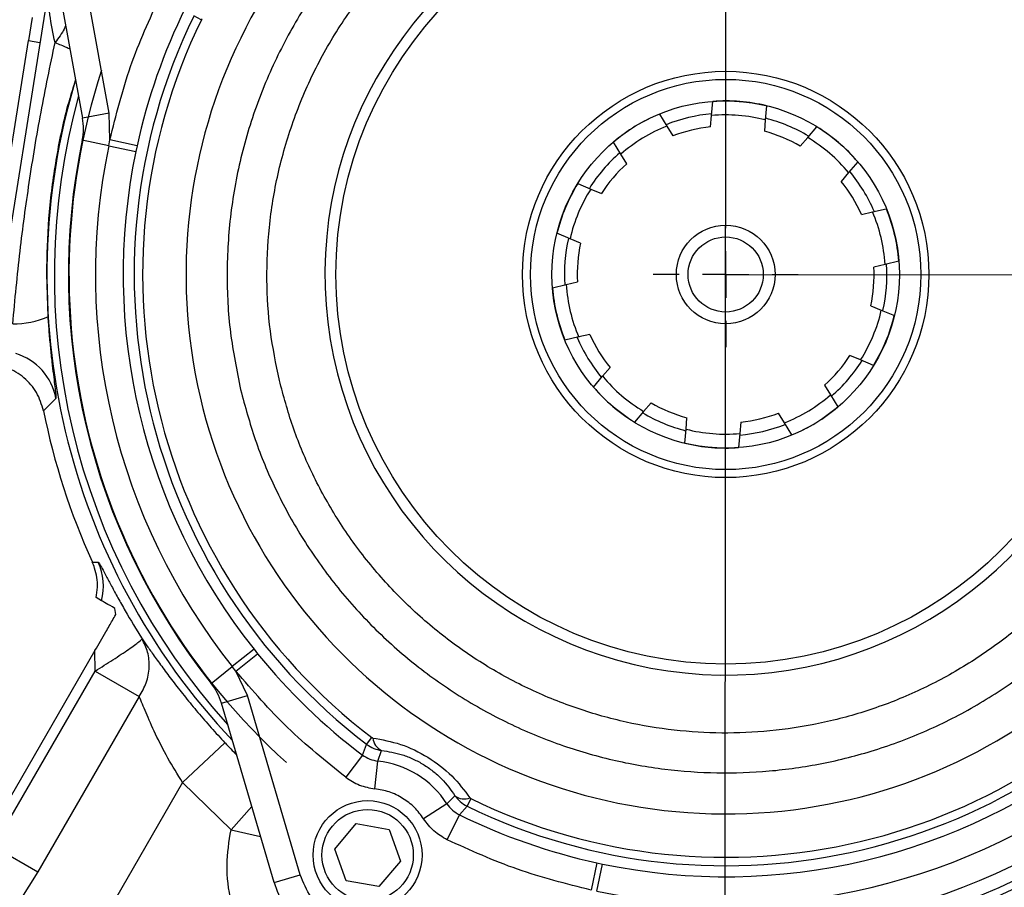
# Model space of a CAD drawing. Header units: inches. Extents: x 0.4 to 16.6, y 0.2 to 10.8.
# Tile 4 of 14: x 3 to 5.1, y 5.4 to 7.3. Entities that reach past the tile are written whole.
import ezdxf

# ---------------------------------------------------------------- set-up
doc = ezdxf.new("R2010")
doc.units = ezdxf.units.IN
doc.header["$MEASUREMENT"] = 0
doc.layers.add('SLD-0', color=7, linetype='Continuous', lineweight=25)
doc.styles.add('SLDTEXTSTYLE0', font='TXT', dxfattribs={"width": 0.75})
doc.dimstyles.new('SLDDIMSTYLE0', dxfattribs={"dimtxt": 0.145833, "dimasz": 0.13, "dimexe": 0, "dimexo": 0.0625, "dimgap": 0.036458, "dimtad": 0, "dimtih": 1, "dimtoh": 1, "dimdec": 1, "dimlfac": 2, "dimrnd": 1e-09, "dimzin": 12, "dimdsep": 46, "dimtxsty": 'SLDTEXTSTYLE0', "dimsah": 1, "dimcen": 0.09, "dimadec": 0, "dimazin": 3, "dimtfac": 1, "dimtdec": 1, "dimtofl": 0, "dimtmove": 0, "dimatfit": 3, "dimfxl": 0, "dimfrac": 2, "dimtolj": 1, "dimtzin": 12, "dimarcsym": 0})

# ---------------------------------------------------------------- blocks, each defined once
blk = doc.blocks.new('_D')
at = {"layer": 'SLD-0'}
for p, q in [((4.5749, 8.2295), (7.1065, 8.2276)), ((6.9815, 8.2277), (6.9812, 7.7994)), ((6.8193, 7.5381), (6.775, 7.5381)), ((6.775, 7.5381), (6.775, 7.3064)), ((7.1426, 7.5381), (7.187, 7.5381)), ((7.187, 7.5381), (7.187, 7.3064)), ((6.775, 7.3064), (6.8193, 7.3064)), ((7.187, 7.3064), (7.1426, 7.3064)), ((6.9787, 4.4938), (6.9808, 7.2768)), ((6.2777, 4.4943), (7.1037, 4.4937))]:
    blk.add_line(p, q, dxfattribs=at)
for points in [[(6.9815, 8.2277), (6.9614, 8.0977), (7.0014, 8.0976)], [(6.9787, 4.4938), (6.9988, 4.6238), (6.9588, 4.6238)]]:
    blk.add_solid(points, dxfattribs=at)
at = {"layer": 'SLD-0', "char_height": 0.14583, "attachment_point": 1, "style": 'SLDTEXTSTYLE0'}
for s, insert in [('7.5', (6.8464, 7.7557)), ('190', (6.8193, 7.4944))]:
    blk.add_mtext(s, dxfattribs=dict(at, insert=insert))
blk = doc.blocks.new('_D_3')
at = {"layer": 'SLD-0'}
for p, q in [((4.5738, 6.732), (6.6711, 6.7304)), ((6.5461, 6.7305), (6.5458, 6.2953)), ((6.384, 6.034), (6.3396, 6.034)), ((6.3396, 6.034), (6.3396, 5.8023)), ((6.7072, 6.034), (6.7516, 6.034)), ((6.7516, 6.034), (6.7516, 5.8023)), ((6.3396, 5.8023), (6.384, 5.8023)), ((6.7516, 5.8023), (6.7072, 5.8023)), ((6.5444, 4.4941), (6.5454, 5.7727)), ((6.2777, 4.4943), (6.6694, 4.494))]:
    blk.add_line(p, q, dxfattribs=at)
for points in [[(6.5461, 6.7305), (6.526, 6.6005), (6.566, 6.6005)], [(6.5444, 4.4941), (6.5645, 4.6241), (6.5245, 4.6242)]]:
    blk.add_solid(points, dxfattribs=at)
at = {"layer": 'SLD-0', "char_height": 0.14583, "attachment_point": 1, "style": 'SLDTEXTSTYLE0'}
for s, insert in [('4.5', (6.411, 6.2515)), ('114', (6.384, 5.9902))]:
    blk.add_mtext(s, dxfattribs=dict(at, insert=insert))
blk = doc.blocks.new('SW_CENTERMARKSYMBOL_1')
at = {"layer": 'SLD-0', "color": 0}
for p, q in [((0, 0.1), (0, 0.15625)), ((0, 0), (0, 0.05)), ((-0.1, 0), (-0.15625, 0)), ((0, 0), (-0.05, 0)), ((0, 0), (0, -0.05)), ((0, 0), (0.05, 0)), ((0.1, 0), (0.15625, 0)), ((0, -0.1), (0, -0.15625))]:
    blk.add_line(p, q, dxfattribs=at)

msp = doc.modelspace()

# ---------------------------------------------------------------- linework, layer by layer
at = {"color": 7, "linetype": 'Continuous', "lineweight": 25}
for p, q in [((3.067, 7.4649), (3.1393, 7.069)), ((3.1968, 7.0795), (3.1245, 7.4755)), ((3.0639, 7.3341), (2.9521, 6.6314)), ((3.0308, 7.2852), (3.0229, 7.2358)), ((3.395, 7.2807), (3.3787, 7.2887)), ((2.9404, 6.7174), (3.0229, 7.2358)), ((3.0229, 7.2358), (3.0476, 7.2319)), ((4.4934, 7.0744), (4.4959, 7.1047)), ((3.1968, 7.0795), (3.1393, 7.069)), ((3.1982, 7.0219), (3.1968, 7.0795)), ((4.6115, 7.0953), (4.6091, 7.065)), ((4.3812, 7.0775), (4.397, 7.0516)), ((4.4914, 7.0499), (4.4934, 7.0744)), ((4.6091, 7.065), (4.6071, 7.0405)), ((4.397, 7.0516), (4.4098, 7.0305)), ((4.7005, 7.0269), (4.7203, 7.0499)), ((3.1957, 7.0091), (3.1387, 7.021)), ((3.1957, 7.0091), (3.1982, 7.0219)), ((3.2567, 7.0091), (3.1982, 7.0219)), ((4.298, 6.9912), (4.2821, 7.0172)), ((4.6844, 7.0082), (4.7005, 7.0269)), ((3.1957, 7.0091), (3.2541, 6.9969)), ((3.2567, 7.0091), (3.2541, 6.9969)), ((4.3108, 6.9702), (4.298, 6.9912)), ((4.8083, 6.9744), (4.7885, 6.9513)), ((4.7885, 6.9513), (4.7725, 6.9326)), ((4.2054, 6.9277), (4.2334, 6.916)), ((4.2334, 6.916), (4.2562, 6.9065)), ((4.84, 6.8667), (4.8696, 6.8737)), ((4.8161, 6.861), (4.84, 6.8667)), ((4.1887, 6.809), (4.1607, 6.8207)), ((4.2115, 6.7995), (4.1887, 6.809)), ((4.8668, 6.7538), (4.8429, 6.7481)), ((4.8964, 6.7608), (4.8668, 6.7538)), ((3.0615, 6.7331), (3.0646, 6.6411)), ((4.1511, 6.7032), (4.1807, 6.7102)), ((4.1807, 6.7102), (4.2047, 6.7159)), ((4.8361, 6.6646), (4.8588, 6.6551)), ((4.8588, 6.6551), (4.8869, 6.6434)), ((4.2075, 6.5974), (4.1779, 6.5903)), ((4.2315, 6.603), (4.2075, 6.5974)), ((4.8141, 6.548), (4.7914, 6.5575)), ((4.259, 6.5127), (4.2751, 6.5314)), ((4.8422, 6.5363), (4.8141, 6.548)), ((4.2392, 6.4897), (4.259, 6.5127)), ((4.7368, 6.4939), (4.7496, 6.4728)), ((3.0819, 6.4651), (3.0553, 6.4384)), ((4.7496, 6.4728), (4.7654, 6.4469)), ((4.3631, 6.4559), (4.3471, 6.4372)), ((4.3471, 6.4372), (4.3273, 6.4141)), ((4.4385, 6.399), (4.4405, 6.4236)), ((4.6505, 6.4125), (4.6377, 6.4335)), ((4.5561, 6.4142), (4.5541, 6.3896)), ((4.6663, 6.3865), (4.6505, 6.4125)), ((4.436, 6.3687), (4.4385, 6.399)), ((4.5541, 6.3896), (4.5517, 6.3593)), ((3.1598, 6.1138), (3.1603, 6.1128)), ((3.1603, 6.1128), (3.173, 6.1126)), ((3.1804, 6.0294), (3.1688, 6.0361)), ((3.211, 5.9996), (3.2088, 6.013)), ((3.1661, 5.922), (2.9287, 5.5114)), ((3.1668, 5.8781), (3.1661, 5.922)), ((3.5085, 5.9249), (3.4618, 5.8878)), ((3.4697, 5.8775), (3.5163, 5.9152)), ((3.5085, 5.9249), (3.5163, 5.9152)), ((2.9482, 5.5001), (3.1668, 5.8781)), ((3.1668, 5.8781), (3.2616, 5.8233)), ((3.4162, 5.8515), (3.4618, 5.8878)), ((3.4697, 5.8775), (3.4618, 5.8878)), ((3.4944, 5.8254), (3.4697, 5.8775)), ((3.2616, 5.8233), (3.043, 5.4453)), ((3.4383, 5.8089), (3.4944, 5.8254)), ((3.5516, 5.4227), (3.4383, 5.8089)), ((3.6078, 5.4392), (3.4944, 5.8254)), ((3.3548, 5.638), (3.446, 5.7234)), ((3.7509, 5.7202), (3.7619, 5.7347)), ((3.7419, 5.6972), (3.7509, 5.7202)), ((3.775, 5.684), (3.7828, 5.7071)), ((3.7419, 5.6972), (3.7058, 5.6493)), ((3.7686, 5.6244), (3.775, 5.684)), ((3.3548, 5.638), (3.1567, 5.2955)), ((3.459, 5.5363), (3.3548, 5.638)), ((3.941, 5.6095), (3.9239, 5.5922)), ((3.9751, 5.6033), (3.9671, 5.5869)), ((3.9239, 5.5922), (3.8736, 5.5597)), ((3.9671, 5.5869), (3.9505, 5.5686)), ((3.9241, 5.5148), (3.9505, 5.5686)), ((3.6821, 5.4945), (3.7287, 5.5496)), ((3.7287, 5.5496), (3.7997, 5.5368)), ((3.7997, 5.5368), (3.8241, 5.4689)), ((2.9482, 5.5001), (3.043, 5.4453)), ((3.7065, 5.4266), (3.6821, 5.4945)), ((3.8241, 5.4689), (3.7775, 5.4138)), ((4.2467, 5.4649), (4.2339, 5.4064)), ((4.2467, 5.4649), (4.2589, 5.4623)), ((4.2467, 5.4039), (4.2589, 5.4623)), ((3.043, 5.4453), (3.0041, 5.3838)), ((3.5516, 5.4227), (3.6078, 5.4392)), ((3.7775, 5.4138), (3.7065, 5.4266))]:
    msp.add_line(p, q, dxfattribs=at)
at = {"color": 8, "linetype": 'Continuous', "lineweight": 25}
for p, q in [((3.5036, 5.5864), (3.459, 5.5363)), ((3.459, 5.5363), (3.5226, 5.5217))]:
    msp.add_line(p, q, dxfattribs=at)
at = {"color": 7, "linetype": 'Continuous', "lineweight": 25}
for centre, radius in [((4.5238, 6.732), 0.8389), ((4.5238, 6.732), 0.4375), ((4.5238, 6.732), 0.4202), ((4.5238, 6.732), 0.374), ((4.5238, 6.732), 0.1062), ((4.5238, 6.732), 0.0808), ((3.7531, 5.4817), 0.1172), ((3.7531, 5.4817), 0.0983)]:
    msp.add_circle(centre, radius, dxfattribs=at)
for centre, radius, start, end in [((4.5238, 6.732), 1.1616, 33.5948, 345.1052), ((4.5238, 6.732), 0.8626, 34.6651, 344.0349), ((4.5238, 6.732), 1.297, 153.7713, 167.6668), ((4.5238, 6.732), 1.2732, 154.0748, 232.6252), ((4.5238, 6.732), 1.255, 154.0748, 232.6252), ((4.5238, 6.732), 1.4136, 161.8744, 228.0384), ((4.5238, 6.732), 1.4611, 163.3117, 223.3883), ((4.5238, 6.732), 0.3738, 76.4225, 94.2775), ((3.0163, 7.0465), 0.125, 348.2157, 10.35), ((4.5238, 6.732), 0.3738, 112.4225, 130.2775), ((4.5238, 6.732), 0.3437, 75.6362, 95.0638), ((4.5238, 6.732), 0.3437, 111.6362, 131.0638), ((4.5238, 6.732), 0.3195, 95.8091, 110.8909), ((4.5238, 6.732), 0.3195, 59.8091, 74.8909), ((4.5238, 6.732), 0.3738, 40.4225, 58.2775), ((4.5238, 6.732), 1.4149, 168.2157, 218.4843), ((4.5238, 6.732), 0.3438, 39.6362, 59.0638), ((4.5238, 6.732), 1.3567, 168.2157, 218.4843), ((4.5238, 6.732), 1.297, 168.2157, 218.4843), ((4.5238, 6.732), 0.3195, 131.8091, 146.8909), ((4.5238, 6.732), 0.3195, 23.8091, 38.8909), ((4.5238, 6.732), 0.3738, 148.4225, 166.2775), ((4.5238, 6.732), 0.3437, 147.6362, 167.0638), ((4.5238, 6.732), 0.3738, 4.4225, 22.2775), ((4.5238, 6.732), 0.3438, 3.6362, 23.0638), ((4.5238, 6.732), 0.3195, 167.8091, 182.8909), ((4.5238, 6.732), 0.3195, 347.8091, 2.8909), ((4.5238, 6.732), 0.3738, 184.4225, 202.2775), ((4.5238, 6.732), 0.3438, 183.6362, 203.0638), ((2.9895, 6.8143), 0.1888, 269.9061, 293.4596), ((4.5238, 6.732), 0.3438, 327.6362, 347.0638), ((4.5238, 6.732), 0.3737, 328.4225, 346.2775), ((4.5238, 6.732), 0.3195, 203.8091, 218.8909), ((2.959, 6.4423), 0.1251, 10.5208, 73.0033), ((4.5238, 6.732), 0.3195, 311.8091, 326.8909), ((4.5238, 6.732), 0.3437, 219.6362, 239.0638), ((4.5238, 6.732), 0.3738, 220.4225, 238.2775), ((4.5238, 6.732), 0.3437, 291.6362, 311.0638), ((4.5238, 6.732), 0.3195, 239.8091, 254.8909), ((4.5238, 6.732), 0.3737, 292.4225, 310.2775), ((4.5238, 6.732), 1.4975, 191.308, 204.3812), ((4.5238, 6.732), 0.3195, 275.8091, 290.8909), ((4.5238, 6.732), 0.3438, 255.6362, 275.0638), ((4.5238, 6.732), 0.3737, 256.4225, 274.2775), ((3.0593, 6.0606), 0.125, 345.5605, 24.6122), ((4.5238, 6.732), 1.2732, 244.0748, 322.6252), ((4.5238, 6.732), 1.255, 244.0748, 322.6252), ((4.5238, 6.732), 1.297, 219.0332, 232.9287), ((3.3184, 5.7737), 0.125, 16.35, 38.4843), ((3.7967, 5.7366), 0.0326, 184.9555, 244.7951), ((4.5238, 6.732), 1.297, 258.2157, 308.4843), ((3.7531, 5.4818), 0.2034, 32.886, 83.814), ((4.5238, 6.732), 1.4611, 253.3117, 313.3883), ((4.5238, 6.732), 1.3567, 258.2157, 308.4843), ((4.5238, 6.732), 1.4149, 258.2157, 308.4843), ((3.9612, 5.6352), 0.0326, 231.9049, 291.7445), ((4.5238, 6.732), 1.297, 243.7713, 257.6668), ((3.7531, 5.4818), 0.21, 196.35, 280.35)]:
    msp.add_arc(centre, radius, start, end, dxfattribs=at)
at = {"color": 8, "linetype": 'Continuous', "lineweight": 25}
for radius, start, end in [(1.4453, 164.5676, 222.1324), (0.3472, 94.9834, 111.7043), (0.3472, 59.0329, 75.6354), (0.3472, 131.0325, 147.698), (0.3472, 23.0674, 39.6379), (0.3472, 167.0702, 183.6506), (0.3472, 347.0558, 3.6788), (0.3472, 203.0678, 219.6607), (0.3472, 310.967, 327.7273), (0.3472, 239.058, 255.6307), (0.3472, 275.0142, 291.6513), (1.4761, 223.1033, 224.5093), (1.4453, 254.5676, 312.1324)]:
    msp.add_arc((4.5238, 6.732), radius, start, end, dxfattribs=at)
at = {"color": 7, "linetype": 'Continuous', "lineweight": 25}
for points, knots in [([(3.563, 6.504), (3.5558, 6.5393), (3.5412, 6.6108), (3.5344, 6.7214), (3.5394, 6.8349), (3.5581, 6.9493), (3.5908, 7.0626), (3.6369, 7.1717), (3.6958, 7.2745), (3.7662, 7.369), (3.846, 7.4532), (3.9331, 7.526), (4.0256, 7.587), (4.1227, 7.6366), (4.2247, 7.6752), (4.3319, 7.7028), (4.4445, 7.7185), (4.5604, 7.7212), (4.6777, 7.7098), (4.7934, 7.6844), (4.9053, 7.6454), (5.0111, 7.5935), (5.1085, 7.5306), (5.196, 7.4581), (5.2734, 7.3788), (5.3165, 7.32), (5.3379, 7.2909)], [0, 0, 0, 0, 0.039452, 0.079851, 0.121134, 0.16373, 0.206711, 0.25, 0.293286, 0.336266, 0.378866, 0.420146, 0.460545, 0.5, 0.539452, 0.579851, 0.621134, 0.66373, 0.706711, 0.75, 0.793286, 0.836266, 0.878866, 0.920146, 0.960546, 1, 1, 1, 1]), ([(3.7175, 7.4404), (3.6911, 7.4082), (3.6377, 7.3432), (3.5723, 7.2337), (3.5188, 7.1161), (3.4798, 6.9918), (3.456, 6.8638), (3.4482, 6.7349), (3.4547, 6.6075), (3.4713, 6.525), (3.4796, 6.4842)], [0, 0, 0, 0, 0.121883, 0.246399, 0.372735, 0.5, 0.627265, 0.753601, 0.878117, 1, 1, 1, 1]), ([(3.0802, 7.2315), (3.0758, 7.2516), (3.0693, 7.2817), (3.0667, 7.316), (3.0658, 7.332), (3.0654, 7.3387), (3.0652, 7.3413), (3.0651, 7.3416), (3.0651, 7.3417)], [0, 0, 0, 0, 0.4992364, 0.7490426, 0.8735683, 0.9366786, 0.9700412, 1, 1, 1, 1]), ([(3.395, 7.2807), (3.3953, 7.2811), (3.3957, 7.2818), (3.3963, 7.2823), (3.3966, 7.2825)], [0, 0, 0, 0, 0.484649, 1, 1, 1, 1]), ([(2.9891, 6.6255), (2.994, 6.6778), (3.0035, 6.7796), (3.0242, 6.9316), (3.0489, 7.0815), (3.0698, 7.1815), (3.0802, 7.2315)], [0, 0, 0, 0, 0.257055, 0.500157, 0.750034, 1, 1, 1, 1]), ([(3.0646, 6.6411), (3.0654, 6.6298), (3.067, 6.607), (3.0701, 6.5737), (3.0734, 6.5431), (3.0766, 6.5163), (3.0793, 6.4945), (3.0821, 6.4723), (3.082, 6.468), (3.0819, 6.4651)], [0, 0, 0, 0, 0.125486, 0.250286, 0.375064, 0.500438, 0.626104, 0.750915, 1, 1, 1, 1]), ([(3.0553, 6.4384), (3.0512, 6.4519), (3.043, 6.4789), (3.0146, 6.5113), (2.9859, 6.5286), (2.9677, 6.5338), (2.963, 6.5351)], [0, 0, 0, 0, 0.298623, 0.597248, 0.895814, 1, 1, 1, 1]), ([(5.4741, 6.4636), (5.4637, 6.4308), (5.4428, 6.3645), (5.3979, 6.2689), (5.3425, 6.1763), (5.2758, 6.0889), (5.1987, 6.0083), (5.1125, 5.9366), (5.0188, 5.8752), (4.9192, 5.8249), (4.8161, 5.7867), (4.7114, 5.7606), (4.6069, 5.7462), (4.5029, 5.743), (4.3991, 5.7506), (4.2953, 5.7694), (4.1918, 5.7999), (4.0904, 5.8424), (3.993, 5.8968), (3.9019, 5.9622), (3.8189, 6.0375), (3.7452, 6.1212), (3.6823, 6.2114), (3.6308, 6.3063), (3.59, 6.4037), (3.5719, 6.4708), (3.563, 6.504)], [0, 0, 0, 0, 0.039671, 0.080197, 0.121524, 0.164028, 0.206876, 0.25, 0.29312, 0.335968, 0.378476, 0.419799, 0.460327, 0.5, 0.53967, 0.580197, 0.621524, 0.664028, 0.706876, 0.75, 0.79312, 0.835968, 0.878476, 0.919799, 0.960328, 1, 1, 1, 1]), ([(3.4796, 6.4842), (3.4893, 6.448), (3.509, 6.3749), (3.5535, 6.2688), (3.6097, 6.1655), (3.6784, 6.0672), (3.7588, 5.976), (3.8494, 5.8941), (3.9488, 5.8231), (4.0551, 5.764), (4.1657, 5.718), (4.2787, 5.685), (4.3918, 5.6649), (4.5049, 5.657), (4.6182, 5.6609), (4.732, 5.6771), (4.846, 5.706), (4.9582, 5.7482), (5.0665, 5.8035), (5.1683, 5.871), (5.2618, 5.9496), (5.3453, 6.038), (5.4174, 6.1337), (5.4772, 6.235), (5.5254, 6.3395), (5.5476, 6.4119), (5.5587, 6.4477)], [0, 0, 0, 0, 0.03966, 0.08018, 0.121505, 0.164013, 0.206868, 0.25, 0.293129, 0.335983, 0.378495, 0.419817, 0.460338, 0.5, 0.539659, 0.58018, 0.621505, 0.664013, 0.706868, 0.75, 0.793129, 0.835983, 0.878495, 0.919817, 0.960339, 1, 1, 1, 1]), ([(3.1688, 6.0361), (3.1699, 6.0435), (3.1731, 6.0648), (3.1691, 6.0913), (3.162, 6.1086), (3.1603, 6.1128)], [0, 0, 0, 0, 0.28602, 0.82288, 1, 1, 1, 1]), ([(3.173, 6.1126), (3.1737, 6.1119), (3.175, 6.1105), (3.1812, 6.0995), (3.19, 6.0829), (3.2015, 6.0613), (3.2153, 6.0359), (3.2362, 5.9986), (3.255, 5.9678), (3.2675, 5.9473)], [0, 0, 0, 0, 0.1257968, 0.2505728, 0.3759831, 0.5014611, 0.6260303, 0.7511104, 1, 1, 1, 1]), ([(3.2088, 6.013), (3.2018, 6.017), (3.1876, 6.0253), (3.1828, 6.028), (3.1804, 6.0294)], [0, 0, 0, 0, 0.489662, 1, 1, 1, 1]), ([(3.1661, 5.922), (3.174, 5.9357), (3.1872, 5.9585), (3.2026, 5.985), (3.2086, 5.9955), (3.211, 5.9996)], [0, 0, 0, 0, 0.474801, 0.795411, 1, 1, 1, 1]), ([(3.1668, 5.8781), (3.1798, 5.8863), (3.2065, 5.9032), (3.2402, 5.9258), (3.2633, 5.9423), (3.2661, 5.9457), (3.2675, 5.9473)], [0, 0, 0, 0, 0.242744, 0.500002, 0.759266, 1, 1, 1, 1]), ([(3.2616, 5.8233), (3.2671, 5.833), (3.2784, 5.8528), (3.2842, 5.8861), (3.2815, 5.919), (3.2721, 5.938), (3.2675, 5.9473)], [0, 0, 0, 0, 0.245114, 0.5, 0.754886, 1, 1, 1, 1]), ([(3.2675, 5.9473), (3.2714, 5.9418), (3.2792, 5.9308), (3.2953, 5.908), (3.3143, 5.882), (3.3361, 5.8529), (3.3605, 5.8217), (3.3873, 5.7892), (3.4158, 5.7561), (3.436, 5.7342), (3.446, 5.7234)], [0, 0, 0, 0, 0.130637, 0.258247, 0.384518, 0.509998, 0.633383, 0.756676, 0.87893, 1, 1, 1, 1]), ([(3.3548, 5.638), (3.3438, 5.6556), (3.3219, 5.6909), (3.2958, 5.7429), (3.2746, 5.791), (3.2659, 5.8125), (3.2616, 5.8233)], [0, 0, 0, 0, 0.24971, 0.49984, 0.749823, 1, 1, 1, 1]), ([(3.7642, 5.7338), (3.7638, 5.7339), (3.763, 5.734), (3.7623, 5.7345), (3.7619, 5.7347)], [0, 0, 0, 0, 0.515348, 1, 1, 1, 1]), ([(3.7642, 5.7338), (3.7841, 5.7302), (3.8238, 5.7231), (3.884, 5.6942), (3.9369, 5.6534), (3.9611, 5.6211), (3.9733, 5.6049)], [0, 0, 0, 0, 0.250245, 0.499512, 0.749495, 1, 1, 1, 1]), ([(3.7509, 5.7202), (3.7559, 5.7169), (3.7657, 5.7104), (3.7772, 5.7082), (3.7828, 5.7071)], [0, 0, 0, 0, 0.5156618, 1, 1, 1, 1]), ([(3.7828, 5.7071), (3.7978, 5.7048), (3.8201, 5.7014), (3.8512, 5.689), (3.8734, 5.6772), (3.8941, 5.6627), (3.9192, 5.6404), (3.9323, 5.6219), (3.941, 5.6095)], [0, 0, 0, 0, 0.254002, 0.379171, 0.499479, 0.620168, 0.745715, 1, 1, 1, 1]), ([(3.7419, 5.6972), (3.747, 5.6938), (3.7572, 5.6872), (3.7691, 5.6851), (3.775, 5.684)], [0, 0, 0, 0, 0.501709, 1, 1, 1, 1]), ([(3.7058, 5.6493), (3.7155, 5.643), (3.7347, 5.6305), (3.7573, 5.6265), (3.7686, 5.6244)], [0, 0, 0, 0, 0.501709, 1, 1, 1, 1]), ([(3.8736, 5.5597), (3.8674, 5.5682), (3.8547, 5.5853), (3.829, 5.6048), (3.8, 5.619), (3.779, 5.6227), (3.7686, 5.6244)], [0, 0, 0, 0, 0.246888, 0.5, 0.753112, 1, 1, 1, 1]), ([(3.941, 5.6095), (3.9445, 5.605), (3.9517, 5.5958), (3.9619, 5.5899), (3.9671, 5.5869)], [0, 0, 0, 0, 0.482912, 1, 1, 1, 1]), ([(3.9751, 5.6033), (3.9747, 5.6035), (3.974, 5.6039), (3.9735, 5.6046), (3.9733, 5.6049)], [0, 0, 0, 0, 0.484649, 1, 1, 1, 1]), ([(3.9239, 5.5922), (3.9276, 5.5874), (3.9348, 5.5777), (3.9453, 5.5716), (3.9505, 5.5686)], [0, 0, 0, 0, 0.501709, 1, 1, 1, 1]), ([(3.9241, 5.5148), (3.9142, 5.5206), (3.8943, 5.5321), (3.8805, 5.5505), (3.8736, 5.5597)], [0, 0, 0, 0, 0.498291, 1, 1, 1, 1]), ([(3.8042, 5.1229), (3.7785, 5.1234), (3.7265, 5.1244), (3.6511, 5.1485), (3.5832, 5.1882), (3.5267, 5.2421), (3.4837, 5.3072), (3.4569, 5.3811), (3.4466, 5.4596), (3.4549, 5.511), (3.459, 5.5363)], [0, 0, 0, 0, 0.123326, 0.25, 0.376674, 0.5, 0.623326, 0.75, 0.876674, 1, 1, 1, 1]), ([(3.7803, 5.3328), (3.7624, 5.3314), (3.7253, 5.3285), (3.6719, 5.35), (3.6287, 5.3881), (3.6146, 5.4225), (3.6078, 5.4392)], [0, 0, 0, 0, 0.241412, 0.5, 0.758588, 1, 1, 1, 1])]:
    msp.add_open_spline(points, degree=3, knots=knots, dxfattribs=at)
for points in [[(3.1982, 7.0219), (3.2115, 7.0752), (3.2382, 7.1817), (3.2838, 7.2817), (3.3066, 7.3317)], [(3.7058, 5.6493), (3.663, 5.6838), (3.5774, 5.7527), (3.5056, 5.8359), (3.4697, 5.8775)], [(4.2339, 5.4064), (4.1806, 5.4198), (4.0741, 5.4465), (3.9741, 5.492), (3.9241, 5.5148)]]:
    msp.add_open_spline(points, degree=3, dxfattribs=at)
at = {"color": 8, "linetype": 'Continuous', "lineweight": 25}
for points, knots in [([(3.103, 7.2676), (3.102, 7.2653), (3.0973, 7.2539), (3.0877, 7.2414), (3.0802, 7.2315)], [0, 0, 0, 0, 0.207367, 1, 1, 1, 1]), ([(3.0802, 7.2315), (3.0889, 7.228), (3.1012, 7.223), (3.1096, 7.2189), (3.1121, 7.2177)], [0, 0, 0, 0, 0.699837, 1, 1, 1, 1]), ([(3.1242, 7.1516), (3.1175, 7.1302), (3.0992, 7.071), (3.0795, 6.9708), (3.0641, 6.8523), (3.0624, 6.7729), (3.0615, 6.7331)], [0, 0, 0, 0, 0.159057, 0.438104, 0.718608, 1, 1, 1, 1])]:
    msp.add_open_spline(points, degree=3, knots=knots, dxfattribs=at)
at = {"layer": 'SLD-0'}
msp.add_line((4.5221, 4.4957), (4.5249, 8.2295), dxfattribs=at)

# ---------------------------------------------------------------- block references
msp.add_blockref('SW_CENTERMARKSYMBOL_1', (4.5238, 6.732), dxfattribs=at)

# ---------------------------------------------------------------- dimensions: what is measured, and where the dimension line sits
for base, p1, p2, picture, middle in [((6.9787, 4.4938), (4.5249, 8.2295), (6.2277, 4.4944), '_D', (6.981, 7.5381)), ((6.5461, 6.7305), (6.2277, 4.4944), (4.5238, 6.732), '_D_3', (6.5456, 6.034))]:
    dim = msp.add_linear_dim(base=base, p1=p1, p2=p2, angle=89.9564, dimstyle='SLDDIMSTYLE0', dxfattribs=at)
    dim.commit()
    dim.dimension.update_dxf_attribs({"geometry": picture, "text_midpoint": middle, "dimtype": 160})

doc.saveas('drawing.dxf')
